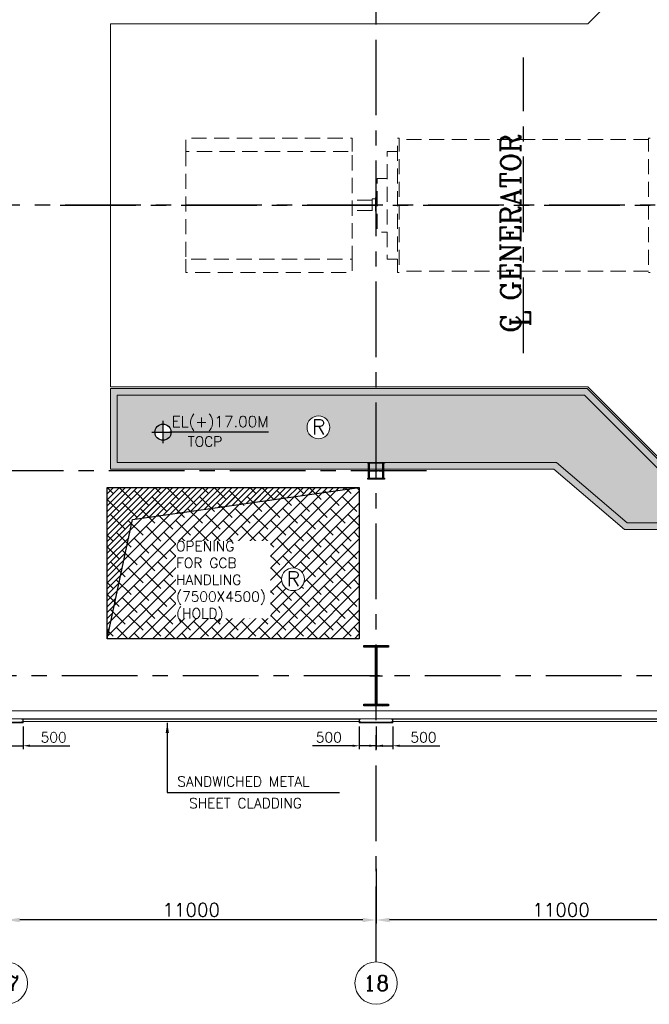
# Model space of a CAD drawing. Header units: inches. Extents: x 0 to 1564127, y -23460 to 23144100.
# Tile 135 of 215: x 582611 to 601339, y 84945 to 114250. Entities that reach past the tile are written whole.
import ezdxf
from ezdxf.enums import TextEntityAlignment as Align

# ---------------------------------------------------------------- set-up
doc = ezdxf.new("R2010")
doc.units = ezdxf.units.IN
doc.header["$LTSCALE"] = 1800
doc.header["$MEASUREMENT"] = 0
for name, pattern in [('CENTER', [2, 1.25, -0.25, 0.25, -0.25]), ('CENTER2', [1.125, 0.75, -0.125, 0.125, -0.125]), ('HIDDEN', [0.375, 0.25, -0.125])]:
    doc.linetypes.add(name, pattern=pattern)
doc.layers.get('0').update_dxf_attribs({"color": 253, "lineweight": 9})
for name, color, linetype in [('1', 7, 'Continuous'), ('AUX COL', 1, 'Continuous'), ('CEN', 2, 'CENTER'), ('COL', 1, 'Continuous'), ('DIM', 4, 'Continuous'), ('GRID', 251, 'CENTER'), ('OPENING', 40, 'Continuous'), ('TEXT', 3, 'Continuous')]:
    doc.layers.add(name, color=color, linetype=linetype)
for name, color, linetype, lineweight in [('A-CHEQUERED PLATE HATCH', 252, 'Continuous', 9), ('A-CUT OUT', 3, 'Continuous', 30), ('CL', 8, 'CENTER', 15), ('CLAD-1', 3, 'Continuous', 15), ('CONCRETE', 145, 'Continuous', 18), ('dimension line', 4, 'Continuous', 13), ('EQUIP', 8, 'HIDDEN', 9), ('HATCH-1', 252, 'Continuous', 9), ('LEADER', 4, 'Continuous', 15), ('STEEL', 231, 'Continuous', 18), ('TAG', 4, 'Continuous', 15), ('WIN', 31, 'Continuous', 13)]:
    doc.layers.add(name, color=color, linetype=linetype, lineweight=lineweight)
doc.styles.add('COMPLEX', font='complex')
doc.styles.add('ROAMNS', font='ROMANS.shx')
doc.styles.add('ROMANC', font='ROMANC.SHX')
doc.styles.add('ROMANS', font='romans.shx')
doc.styles.add('SIMPLEX-25', font='simplex.shx')
doc.styles.get("Standard").update_dxf_attribs({"font": 'arial.ttf'})
doc.dimstyles.new('270-TA-100', dxfattribs={"dimscale": 150, "dimtxt": 400, "dimasz": 2, "dimexe": 0.75, "dimexo": 1, "dimgap": 1, "dimtad": 1, "dimdec": 0, "dimzin": 12, "dimdsep": 46, "dimtxsty": 'ROMANS', "dimcen": 0, "dimclrd": 256, "dimclre": 256, "dimclrt": 6, "dimadec": 1, "dimazin": 3, "dimtfac": 1, "dimtdec": 0, "dimtix": 1, "dimtmove": 2, "dimatfit": 0, "dimfxl": 1.25, "dimarcsym": 2})
doc.dimstyles.new('DIM INT 1', dxfattribs={"dimtxt": 300, "dimasz": 200, "dimexe": 100, "dimexo": 100, "dimgap": 100, "dimtad": 1, "dimdec": 0, "dimzin": 13, "dimdsep": 46, "dimlunit": 5, "dimtxsty": 'ROAMNS', "dimblk1": 'CLOSEDBLANK', "dimcen": 0.09, "dimclrd": 9, "dimclre": 9, "dimclrt": 4, "dimadec": 0, "dimazin": 0, "dimtfac": 1, "dimtdec": 0, "dimtix": 1, "dimtmove": 2, "dimatfit": 3, "dimfxl": 1, "dimtolj": 1, "dimtzin": 13, "dimarcsym": 0})
doc.dimstyles.new('DIM100 x2', dxfattribs={"dimscale": 0, "dimtxt": 400, "dimasz": 400, "dimexe": 100, "dimexo": 100, "dimgap": 100, "dimtad": 1, "dimdec": 0, "dimzin": 13, "dimdsep": 46, "dimtxsty": 'ROMANS', "dimblk2": 'OBLIQUE', "dimcen": 100, "dimdle": 100, "dimclrd": 9, "dimclre": 9, "dimclrt": 4, "dimadec": 0, "dimazin": 0, "dimtfac": 1.1, "dimtdec": 0, "dimtix": 1, "dimtmove": 2, "dimatfit": 3, "dimfxl": 1, "dimtolj": 1, "dimtzin": 13, "dimarcsym": 0})

# ---------------------------------------------------------------- blocks, each defined once
blk = doc.blocks.new('A-ROW COLUMN')
at = {"layer": 'COL'}
h = blk.add_hatch(dxfattribs=at)
h.set_pattern_fill('ANSI31', color=256, scale=200, style=0)
h.set_pattern_definition([(45, (165226.353, 18853.894), (-17.67767, 17.67767), [])])
h.paths.add_polyline_path([(180799, 40890), (181539, 40890), (181539, 40840), (180799, 40840)])
h.paths.add_polyline_path([(181153, 42590), (181185, 42590), (181185, 40890), (181153, 40890)])
h.paths.add_polyline_path([(180799, 42640), (181539, 42640), (181539, 42590), (180799, 42590)])
blk.add_line((181169, 40840), (181169, 42640))
at = {"layer": 'CEN'}
for p, q in [((181169, 40840), (181169, 42640)), ((180977, 41740), (181360, 41740))]:
    blk.add_line(p, q, dxfattribs=at)
at = {"layer": 'COL'}
for points in [[(180799, 42640), (181539, 42640), (181539, 42590), (180799, 42590)], [(181153, 42590), (181185, 42590), (181185, 40890), (181153, 40890)], [(180799, 40890), (181539, 40890), (181539, 40840), (180799, 40840)]]:
    blk.add_lwpolyline(points, close=True, dxfattribs=at)
blk = doc.blocks.new('*D85')
at = {"layer": 'Defpoints', "color": 0, "transparency": 16777216}
for p in [(593214, 89079), (604214, 87935), (593214, 87454)]:
    blk.add_point(p, dxfattribs=at)
at = {"layer": 'dimension line', "color": 9, "lineweight": -2, "transparency": 16777216}
for p, q in [((593214, 88979), (593214, 87354)), ((604214, 87835), (604214, 87354)), ((603814, 87454), (593614, 87454))]:
    blk.add_line(p, q, dxfattribs=at)
at = {"layer": 'dimension line', "color": 9, "transparency": 16777216}
for points in [[(593614, 87520), (593614, 87387), (593214, 87454)], [(603814, 87520), (603814, 87387), (604214, 87454)]]:
    blk.add_solid(points, dxfattribs=at)
at = {"layer": 'dimension line', "color": 4, "transparency": 16777216, "insert": (598714, 87754), "char_height": 400, "attachment_point": 5, "style": 'ROMANS'}
blk.add_mtext('\\A1;11000', dxfattribs=at)
blk = doc.blocks.new('_Oblique')
at = {"color": 0, "linetype": 'ByBlock', "lineweight": -2}
blk.add_line((-0.5, -0.5), (0.5, 0.5), dxfattribs=at)
blk = doc.blocks.new('*D86')
at = {"layer": 'Defpoints', "color": 0, "transparency": 16777216}
for p in [(582214, 89079), (593214, 87935), (582214, 87454)]:
    blk.add_point(p, dxfattribs=at)
at = {"layer": 'dimension line', "color": 9, "lineweight": -2, "transparency": 16777216}
for p, q in [((582214, 88979), (582214, 87354)), ((593214, 87835), (593214, 87354)), ((592814, 87454), (582614, 87454))]:
    blk.add_line(p, q, dxfattribs=at)
at = {"layer": 'dimension line', "color": 9, "transparency": 16777216}
for points in [[(582614, 87520), (582614, 87387), (582214, 87454)], [(592814, 87520), (592814, 87387), (593214, 87454)]]:
    blk.add_solid(points, dxfattribs=at)
at = {"layer": 'dimension line', "color": 4, "transparency": 16777216, "insert": (587714, 87754), "char_height": 400, "attachment_point": 5, "style": 'ROMANS'}
blk.add_mtext('\\A1;11000', dxfattribs=at)
blk = doc.blocks.new('TURBINE & TG DECK OUTLINE')
at = {"layer": 'CEN'}
for p, q in [((-11866, -4400), (-11866, 4400)), ((-25650, 0), (19805, 0))]:
    blk.add_line(p, q, dxfattribs=at)
at = {"layer": 'CONCRETE'}
blk.add_lwpolyline([(16205, -8000), (16205, 8000), (-7350, 8000), (-9950, 5400), (-24150, 5400), (-24150, -5400), (-9950, -5400), (-7350, -8000)], close=True, dxfattribs=at)
at = {"layer": 'EQUIP', "flags": 128}
for points in [[(-16967, 1600), (-16967, 2000), (-21912, 2000), (-21912, 1600), (-16967, 1600), (-16967, -1600), (-21912, -1600), (-21912, 1600)], [(-15619, 2000), (-15569, 2000), (-15569, -2000), (-15619, -2000), (-15619, 2000)], [(-8149, 1960), (-15569, 1960)], [(-8099, 2000), (-8149, 2000), (-8149, -2000), (-8099, -2000)], [(-15619, 1600), (-15919, 1600), (-15919, -1600), (-15619, -1600)], [(-15919, 800), (-16219, 800), (-16219, -800), (-15919, -800)], [(-16369, 155), (-16967, 155)], [(-16269, 190), (-16369, 190), (-16369, -190), (-16269, -190)], [(-16219, 230), (-16269, 230), (-16269, -230), (-16219, -230)], [(-16369, -155), (-16967, -155)], [(-21912, -1600), (-21912, -2000), (-16967, -2000), (-16967, -1600)], [(-8149, -1960), (-15569, -1960)]]:
    blk.add_lwpolyline(points, dxfattribs=at)
at = {"layer": 'TEXT', "style": 'ROMANC'}
for s, p in [('C GENERATOR', (-11950, -3790)), ('L', (-11657, -3613))]:
    blk.add_text(s, height=600, rotation=90, dxfattribs=at).set_placement(p)
blk = doc.blocks.new('AUX COLUMNS')
at = {"color": 2, "linetype": 'CENTER2', "ltscale": 0.15}
for p, q in [((-173038, 51765), (-173038, 52265)), ((-173263, 52015), (-172813, 52015))]:
    blk.add_line(p, q, dxfattribs=at)
at = {"layer": 'AUX COL'}
for p, q in [((-173263, 51790), (-173263, 52240)), ((-173238, 51790), (-173238, 52240)), ((-172838, 51790), (-172838, 52240)), ((-172813, 51790), (-172813, 52240))]:
    blk.add_line(p, q, dxfattribs=at)
for points in [[(-173288, 52265), (-172788, 52265), (-172788, 52240), (-173288, 52240)], [(-173288, 51790), (-172788, 51790), (-172788, 51765), (-173288, 51765)]]:
    blk.add_lwpolyline(points, close=True, dxfattribs=at)
at = {"layer": 'GRID'}
for p, q in [((-136838, 59915), (-243038, 59915)), ((-171538, 52015), (-242038, 52015))]:
    blk.add_line(p, q, dxfattribs=at)
blk = doc.blocks.new('GRD')
at = {"layer": 'CL', "linetype": 'Continuous'}
blk.add_circle((0, 419.99985), 419.99985, dxfattribs=at)
at = {"layer": 'CL', "color": 4, "style": 'COMPLEX'}
blk.add_attdef('GRD', text='', height=300, dxfattribs=at).set_placement((0, 419.99985), align=Align.MIDDLE)
blk = doc.blocks.new('*D1561')
at = {"layer": 'Defpoints', "color": 0, "transparency": 16777216}
for p in [(582214, 93317), (582714, 93317), (582214, 92640)]:
    blk.add_point(p, dxfattribs=at)
at = {"layer": 'DIM', "color": 9, "lineweight": -2, "transparency": 16777216}
for p, q in [((582214, 93217), (582214, 92540)), ((582714, 93217), (582714, 92540)), ((582014, 92640), (581814, 92640)), ((582214, 92640), (582714, 92640)), ((582914, 92640), (584107, 92640))]:
    blk.add_line(p, q, dxfattribs=at)
at = {"layer": 'DIM', "color": 9, "transparency": 16777216}
for points in [[(582014, 92673), (582014, 92606), (582214, 92640)], [(582914, 92673), (582914, 92606), (582714, 92640)]]:
    blk.add_solid(points, dxfattribs=at)
at = {"layer": 'DIM', "color": 4, "transparency": 16777216, "insert": (583621, 92890), "char_height": 300, "attachment_point": 5, "style": 'ROAMNS'}
blk.add_mtext('\\A1;500', dxfattribs=at)
blk = doc.blocks.new('_ClosedBlank')
at = {"color": 0, "linetype": 'ByBlock', "lineweight": -2}
for p, q in [((-1, 0.17), (0, 0)), ((-1, 0.17), (-1, -0.17)), ((0, 0), (-1, -0.17))]:
    blk.add_line(p, q, dxfattribs=at)
blk = doc.blocks.new('A$C3B1115A1')
at = {"layer": 'STEEL'}
for p, q in [((-270, -91), (-320, -91)), ((-320, -91), (-320, -191)), ((-320, -191), (-270, -191))]:
    blk.add_line(p, q, dxfattribs=at)
blk.add_lwpolyline([(-270, -191), (-270, -183, 0.397434), (-272, -180), (-307, -177, -0.397434), (-310, -174), (-310, -109, -0.397434), (-307, -106), (-272, -103, 0.397434), (-270, -100), (-270, -91)], format="xyb", dxfattribs=at)
blk = doc.blocks.new('*D1562')
at = {"layer": 'Defpoints', "color": 0, "transparency": 16777216}
for p in [(592714, 93317), (593214, 93317), (593214, 92640)]:
    blk.add_point(p, dxfattribs=at)
at = {"layer": 'DIM', "color": 9, "lineweight": -2, "transparency": 16777216}
for p, q in [((592714, 93217), (592714, 92540)), ((593214, 93217), (593214, 92540)), ((592514, 92640), (591321, 92640)), ((593214, 92640), (592714, 92640)), ((593414, 92640), (593614, 92640))]:
    blk.add_line(p, q, dxfattribs=at)
at = {"layer": 'DIM', "color": 9, "transparency": 16777216}
for points in [[(592514, 92673), (592514, 92606), (592714, 92640)], [(593414, 92673), (593414, 92606), (593214, 92640)]]:
    blk.add_solid(points, dxfattribs=at)
at = {"layer": 'DIM', "color": 4, "transparency": 16777216, "insert": (591806, 92890), "char_height": 300, "attachment_point": 5, "style": 'ROAMNS'}
blk.add_mtext('\\A1;500', dxfattribs=at)
blk = doc.blocks.new('*D1563')
at = {"layer": 'Defpoints', "color": 0, "transparency": 16777216}
for p in [(593214, 93317), (593714, 93317), (593214, 92640)]:
    blk.add_point(p, dxfattribs=at)
at = {"layer": 'DIM', "color": 9, "lineweight": -2, "transparency": 16777216}
for p, q in [((593214, 93217), (593214, 92540)), ((593714, 93217), (593714, 92540)), ((593014, 92640), (592814, 92640)), ((593214, 92640), (593714, 92640)), ((593914, 92640), (595107, 92640))]:
    blk.add_line(p, q, dxfattribs=at)
at = {"layer": 'DIM', "color": 9, "transparency": 16777216}
for points in [[(593014, 92673), (593014, 92606), (593214, 92640)], [(593914, 92673), (593914, 92606), (593714, 92640)]]:
    blk.add_solid(points, dxfattribs=at)
at = {"layer": 'DIM', "color": 4, "transparency": 16777216, "insert": (594621, 92890), "char_height": 300, "attachment_point": 5, "style": 'ROAMNS'}
blk.add_mtext('\\A1;500', dxfattribs=at)
blk = doc.blocks.new('PL-FFL2')
at = {"layer": 'A-CUT OUT'}
h = blk.add_hatch(color=7, dxfattribs=at)
h.paths.add_polyline_path([(3.09, 1.96, 0.414214), (1.09, -0.04), (3.09, -0.04)])
h.paths.add_polyline_path([(5.09, -0.04), (3.09, -0.04), (3.09, -2.04, 0.414214)])
at = {"color": 1, "linetype": 'Continuous'}
for p, q in [((3.09, 2.74), (3.09, -2.74)), ((29.24, 0), (4.78, 0)), ((4.78, 0), (5.09, 0)), ((0.31, -0.04), (5.09, -0.04))]:
    blk.add_line(p, q, dxfattribs=at)
blk.add_circle((3.09, -0.04), 2, dxfattribs=at)
at = {"color": 4, "linetype": 'Continuous'}
blk.add_attdef('EL(+)', text='', height=2.75, dxfattribs=at).set_placement((18.98, 2.4), align=Align.MIDDLE)
at = {"color": 3, "linetype": 'Continuous'}
blk.add_attdef('XXX', text='', height=2.5, dxfattribs=at).set_placement((18.44, -3.52), align=Align.MIDDLE)

msp = doc.modelspace()

# ---------------------------------------------------------------- hatches: boundary and pattern name
at = {"layer": 'A-CHEQUERED PLATE HATCH', "linetype": 'Continuous'}
h = msp.add_hatch(dxfattribs=at)
h.set_pattern_fill('ANSI38', color=256, scale=2000, angle=180, style=0)
edge = h.paths.add_edge_path(flags=16)
edge.add_arc((635264.48, 99767.68), 339.74, 0, 360)
edge = h.paths.add_edge_path(flags=16)
edge.add_arc((591497.83, 102118.01), 339.74, 0, 360)
h.paths.add_polyline_path([(599409.6, 103075.31), (585513.7, 103075.31), (585513.7, 101075.31), (598581.18, 101075.31), (600681.18, 99275.31), (636213.7, 99275.31), (636213.7, 100475.31), (602009.6, 100475.31)])
edge = h.paths.add_edge_path(flags=0)
edge.add_line((634155.31, 99903.41), (631220, 99903.41))
edge = h.paths.add_edge_path(flags=16)
edge.add_line((630683.07, 99898.59), (631256.71, 99898.59))
edge = h.paths.add_edge_path(flags=16)
edge.add_arc((631016.71, 99898.59), 240, 0, 360)
edge = h.paths.add_edge_path(flags=16)
edge.add_line((631016.71, 100232.23), (631016.71, 99574.59))
edge = h.paths.add_edge_path(flags=0)
edge.add_line((631220, 99903.41), (631256.71, 99903.41))
h.paths.add_polyline_path([(631658.12, 99397.98), (632879.55, 99397.98), (632879.55, 99847.98), (631658.12, 99847.98)], flags=24)
h.paths.add_polyline_path([(631083.18, 99813.92), (634351.75, 99813.92), (634351.75, 100568.2), (631083.18, 100568.2)], flags=24)
edge = h.paths.add_edge_path(flags=0)
edge.add_line((590011.33, 101977.12), (587076.02, 101977.12))
edge = h.paths.add_edge_path(flags=16)
edge.add_line((586539.1, 101972.3), (587112.73, 101972.3))
edge = h.paths.add_edge_path(flags=16)
edge.add_arc((586872.73, 101972.3), 240, 0, 360)
edge = h.paths.add_edge_path(flags=16)
edge.add_line((586872.73, 102305.94), (586872.73, 101648.3))
edge = h.paths.add_edge_path(flags=0)
edge.add_line((587076.02, 101977.12), (587112.73, 101977.12))
h.paths.add_polyline_path([(587514.14, 101471.69), (588735.57, 101471.69), (588735.57, 101921.69), (587514.14, 101921.69)], flags=24)
h.paths.add_polyline_path([(586939.2, 101887.63), (590207.77, 101887.63), (590207.77, 102641.91), (586939.2, 102641.91)], flags=24)
h = msp.add_hatch(dxfattribs=at)
h.set_pattern_fill('ANSI38', color=256, scale=2000, angle=180, style=0)
edge = h.paths.add_edge_path(flags=16)
edge.add_arc((590743.08, 97596.41), 339.74, 0, 360)
h.paths.add_polyline_path([(585213.7, 100325.31), (592713.7, 100325.31), (592713.7, 95825.31), (585213.7, 95825.31)])
h.paths.add_polyline_path([(587516.45, 96585.57), (590283.59, 96585.57), (590283.59, 98749.85), (587516.45, 98749.85)], flags=24)
at = {"layer": 'HATCH-1'}
h = msp.add_hatch(dxfattribs=at)
h.set_pattern_fill('AR-CONC', color=256, scale=75, style=0)
h.set_pattern_definition([(50, (506778.3, 47832.15), (537.9451, -47.0641), [56.25, -618.75]), (355, (506778.3, 47832.15), (-104.0635, 564.144), [45, -495]), (100.4514, (506823.13, 47828.23), (433.882, 517.0797), [47.8051, -525.8566]), (46.1842, (506778.3, 47982.15), (800.4308, -124.1393), [84.375, -928.125]), (96.6356, (506845, 47971.8), (700.997, 730.5884), [71.7077, -788.7847]), (351.1842, (506778.3, 47982.15), (700.9965, 730.589), [67.5, -742.5]), (21, (506853.3, 47944.65), (447.6803, -301.9642), [56.25, -618.75]), (326, (506853.3, 47944.65), (182.4865, 543.8625), [45, -495]), (71.4514, (506890.6, 47919.5), (630.167, 241.8979), [47.8051, -525.8566]), (37.5, (506778.3, 47832.15), (9.1199, 249.6704), [0, -489, 0, -502.5, 0, -496.875]), (7.5, (506778.3, 47832.15), (197.30215, 295.8088), [0, -286.5, 0, -477.75, 0, -189.375]), (327.5, (506611.05, 47832.15), (400.36683, -16.91615), [0, -187.5, 0, -585, 0, -776.25]), (317.5, (506536.05, 47832.15), (437.3896, 75.0787), [0, -243.75, 0, -388.5, 0, -551.25])])
h.paths.add_polyline_path([(636413.7, 99075.31), (636413.7, 100675.31), (602092.45, 100675.31), (599492.45, 103275.31), (585313.7, 103275.31), (585313.7, 100875.31), (598498.33, 100875.31), (600598.33, 99075.31)])
h.paths.add_polyline_path([(599409.6, 103075.31), (585513.7, 103075.31), (585513.7, 101075.31), (598581.18, 101075.31), (600681.18, 99275.31), (636213.7, 99275.31), (636213.7, 100475.31), (602009.6, 100475.31)], flags=16)

# ---------------------------------------------------------------- linework, layer by layer
at = {"layer": 'CLAD-1'}
for p, q in [((582713.7, 93345.31), (582713.7, 93317.31)), ((592713.7, 93345.31), (592713.7, 93317.31)), ((593713.7, 93345.31), (593713.7, 93317.31))]:
    msp.add_line(p, q, dxfattribs=at)
at = {"layer": 'CLAD-1', "flags": 128}
for points in [[(582713.7, 93345.31), (570713.7, 93345.31)], [(582713.7, 93317.31), (570713.7, 93317.31)], [(593713.7, 93345.31), (592713.7, 93345.31)], [(593713.7, 93317.31), (592713.7, 93317.31)]]:
    msp.add_lwpolyline(points, dxfattribs=at)
at = {"layer": 'CONCRETE'}
msp.add_lwpolyline([(636413.7, 99075.31), (636413.7, 100675.31), (602092.45, 100675.31), (599492.45, 103275.31), (585313.7, 103275.31), (585313.7, 100875.31), (598498.33, 100875.31), (600598.33, 99075.31)], close=True, dxfattribs=at)
for points in [[(599409.6, 103075.31), (585513.7, 103075.31), (585513.7, 101075.31), (598581.18, 101075.31), (600681.18, 99275.31), (636213.7, 99275.31), (636213.7, 100475.31), (602009.6, 100475.31), (599409.6, 103075.31)], [(641348.7, 93675.31), (578078.7, 93675.31)], [(641348.7, 93445.31), (578078.7, 93445.31)]]:
    msp.add_lwpolyline(points, dxfattribs=at)
at = {"layer": 'GRID'}
for p, q in [((593213.7, 86204.51), (593213.7, 141225.31)), ((593213.7, 86204.51), (593213.7, 141225.31)), ((629413.7, 108725.31), (523213.7, 108725.31)), ((594713.7, 100825.31), (524213.7, 100825.31)), ((654513.7, 94725.31), (519413.7, 94725.31)), ((654513.7, 94725.31), (519413.7, 94725.31))]:
    msp.add_line(p, q, dxfattribs=at)
at = {"layer": 'TAG'}
for centre in [(591497.83, 102118.01), (590743.08, 97596.41)]:
    msp.add_circle(centre, 339.74, dxfattribs=at)
at = {"layer": 'WIN'}
for p, q in [((582713.7, 93432.81), (592713.7, 93432.81)), ((582713.7, 93357.81), (592713.7, 93357.81)), ((593713.7, 93432.81), (603713.7, 93432.81)), ((593713.7, 93357.81), (603713.7, 93357.81))]:
    msp.add_line(p, q, dxfattribs=at)

# ---------------------------------------------------------------- block references
msp.add_blockref('TURBINE & TG DECK OUTLINE', (609463.7, 108725.31))
at = {"layer": '1'}
ref = msp.add_blockref('PL-FFL2', (586502.39, 101977.12), dxfattribs=dict(at, xscale=120, yscale=120, zscale=120))
ref.add_attrib('XXX', 'TOCP', dxfattribs={"layer": '0', "color": 3, "linetype": 'Continuous', "height": 300, "style": 'SIMPLEX-25'}).set_placement((588124.86, 101696.69), align=Align.MIDDLE)
ref.add_attrib('EL(+)', 'EL(+)17.00M', dxfattribs={"layer": '0', "color": 4, "linetype": 'Continuous', "height": 330, "style": 'SIMPLEX-25'}).set_placement((588573.49, 102264.77), align=Align.MIDDLE)
at = {"layer": 'AUX COL'}
msp.add_blockref('AUX COLUMNS', (766251.51, 48810.29), dxfattribs=at)
at = {"layer": 'COL'}
msp.add_blockref('A-ROW COLUMN', (412045.17, 52985.56), dxfattribs=at)
at = {"layer": 'DIM', "xscale": -1}
for p in [(582394.06, 93536.77), (593394.06, 93536.77)]:
    msp.add_blockref('A$C3B1115A1', p, dxfattribs=at)
at = {"layer": 'DIM'}
msp.add_blockref('A$C3B1115A1', (593033.34, 93536.77), dxfattribs=at)
at = {"layer": 'DIM', "xscale": 1.5, "yscale": 1.5, "zscale": 1.5}
for p, values in [((582213.83, 84944.51), {'GRD': '17'}), ((593213.83, 84944.51), {'GRD': '18'})]:
    msp.add_blockref('GRD', p, dxfattribs=at).add_auto_attribs(values)

# ---------------------------------------------------------------- texts
at = {"layer": 'TAG', "style": 'ROMANS'}
for p in [(591303.93, 101906.79), (590549.19, 97385.19)]:
    msp.add_text('R', height=445.34, dxfattribs=at).set_placement(p)
at = {"layer": 'TEXT', "linetype": 'CENTER', "style": 'ROMANS'}
for s, p in [('SANDWICHED METAL ', (587298.31, 91425.42)), ('SHEET CLADDING', (587649.59, 90779.7))]:
    msp.add_text(s, height=300, dxfattribs=at).set_placement(p)

# ---------------------------------------------------------------- dimensions: what is measured, and where the dimension line sits
at = {"layer": 'DIM'}
for base, p1, p2, picture, middle in [((582213.7, 92639.83), (582713.7, 93317.31), (582213.7, 93317.31), '*D1561', (583621.03, 92639.83)), ((593213.7, 92639.83), (593713.7, 93317.31), (593213.7, 93317.31), '*D1563', (594621.03, 92639.83))]:
    dim = msp.add_linear_dim(base=base, p1=p1, p2=p2, dimstyle='DIM INT 1', override={"dimtmove": 0}, dxfattribs=at)
    dim.commit()
    dim.dimension.update_dxf_attribs({"geometry": picture, "text_midpoint": middle, "dimtype": 160})
dim = msp.add_linear_dim(base=(593213.7, 92639.83), p1=(592713.7, 93317.31), p2=(593213.7, 93317.31), angle=180, dimstyle='DIM INT 1', override={"dimtmove": 0}, dxfattribs=at)
dim.commit()
dim.dimension.update_dxf_attribs({"geometry": '*D1562', "text_midpoint": (591806.38, 92639.83), "dimtype": 160})
at = {"layer": 'dimension line'}
for base, p1, p2, picture, middle in [((582213.7, 87453.81), (593213.7, 87935.49), (582213.7, 89079.38), '*D86', (587713.7, 87753.81)), ((593213.7, 87453.81), (604213.7, 87935.49), (593213.7, 89079.38), '*D85', (598713.7, 87753.81))]:
    dim = msp.add_linear_dim(base=base, p1=p1, p2=p2, angle=180, dimstyle='DIM100 x2', override={"dimscale": 1}, dxfattribs=at)
    dim.commit()
    dim.dimension.update_dxf_attribs({"geometry": picture, "text_midpoint": middle})

# ---------------------------------------------------------------- leaders
at = {"layer": 'LEADER'}
msp.add_leader([(587001.83, 93317.31), (587001.83, 91250.6), (592126.84, 91250.6)], dimstyle='270-TA-100', dxfattribs=at)

# ---------------------------------------------------------------- next in the draw order: texts
at = {"layer": 'TEXT', "insert": (587260.8, 98730.89), "char_height": 300, "width": 2801.4963, "attachment_point": 1, "style": 'ROMANS', "bg_fill": 3, "box_fill_scale": 1, "bg_fill_color": 256, "bg_fill_transparency": 0}
msp.add_mtext('OPENING FOR GCB HANDLING (7500X4500)\\P(HOLD)', dxfattribs=at)

# ---------------------------------------------------------------- next in the draw order: hatches: boundary and pattern name
at = {"layer": 'OPENING'}
h = msp.add_hatch(dxfattribs=at)
h.set_pattern_fill('ANSI31', color=8, scale=1000, style=0)
h.paths.add_polyline_path([(592713.7, 100325.31), (585213.7, 100325.31), (585213.7, 95825.31), (585968.72, 99377.36)])

# ---------------------------------------------------------------- next in the draw order: linework, layer by layer
msp.add_lwpolyline([(585213.7, 100325.31), (592713.7, 100325.31), (592713.7, 95825.31), (585213.7, 95825.31)], close=True, dxfattribs=at)
msp.add_lwpolyline([(585213.7, 95825.31), (585968.72, 99377.36), (592713.7, 100325.31)], dxfattribs=at)

doc.saveas('drawing.dxf')
